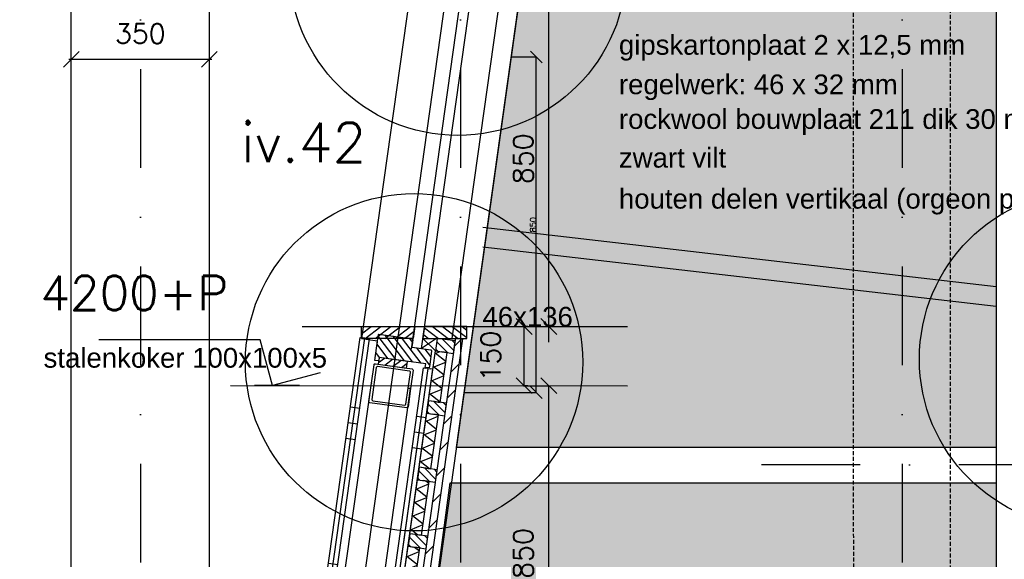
# Model space of a CAD drawing. Extents: x 0 to 316966, y 0 to 192112.
# Tile 27 of 54: x 166059 to 168553, y 96206 to 97573. Entities that reach past the tile are written whole.
import ezdxf

# ---------------------------------------------------------------- set-up
doc = ezdxf.new("R2010")
doc.units = 0
doc.header["$LTSCALE"] = 20
doc.header["$MEASUREMENT"] = 0
doc.header["$PDSIZE"] = -1
for name, pattern in [('DASHDOT', [25, 12.5, -6.25, 0, -6.25]), ('DD1', [2.66667, 1.66667, -0.5, 0, -0.5]), ('HIDDENX2', [0.75, 0.5, -0.25])]:
    doc.linetypes.add(name, pattern=pattern)
doc.layers.get('0').update_dxf_attribs({"linetype": 'CONTINUOUS'})
doc.layers.get('DEFPOINTS').update_dxf_attribs({"linetype": 'CONTINUOUS'})
for name, color, linetype in [('_DETAILNUMMERS', 4, 'CONTINUOUS'), ('_DETAILNUMMERSTEKST', 4, 'CONTINUOUS'), ('A--01A1_ACEER', 1, 'CONTINUOUS'), ('A--A21--_F-23-', 9, 'CONTINUOUS'), ('A--A25--_F--3-', 9, 'CONTINUOUS'), ('A--A31--_F--3-', 9, 'CONTINUOUS'), ('A--A42--_F-23-', 9, 'CONTINUOUS'), ('A--A42--_F123-', 9, 'CONTINUOUS'), ('A--L$1A-_RASTER_NR_04', 45, 'CONTINUOUS'), ('A--L21--', 3, 'CONTINUOUS'), ('A--L21--_F--3-', 7, 'CONTINUOUS'), ('A--L25--_F-23-', 7, 'CONTINUOUS'), ('A--L28--', 7, 'CONTINUOUS'), ('A--L28--_F--3-', 1, 'CONTINUOUS'), ('A--L28D1_KONSTRUKTIES', 1, 'CONTINUOUS'), ('A--L28DC1_CONSTR', 1, 'HIDDENX2'), ('A--L31--_F--3-', 7, 'CONTINUOUS'), ('A--L31D1_BUITENKOZIJN', 1, 'CONTINUOUS'), ('A--L42--', 7, 'CONTINUOUS'), ('A--L42--_F--3-', 7, 'CONTINUOUS'), ('A--L42--_F-23-', 7, 'CONTINUOUS'), ('A--M$1A-_F123-', 1, 'CONTINUOUS'), ('A--M01A1_MAATVOERING', 1, 'CONTINUOUS'), ('A--M01B1_HOOGTE_MAATV', 1, 'CONTINUOUS'), ('A--M1$A-_F123-', 1, 'CONTINUOUS'), ('A--T$1A-_F123-_0_25MM', 2, 'CONTINUOUS'), ('A--T$1A-_F123_20', 1, 'CONTINUOUS'), ('A--T01B2_HOOGTE_MAATV', 2, 'CONTINUOUS'), ('A--T01B3_HOOGTE_MAATV', 3, 'CONTINUOUS'), ('STRAMIEN', 8, 'DD1'), ('X--LR---_CP', 7, 'CONTINUOUS')]:
    doc.layers.add(name, color=color, linetype=linetype)
doc.styles.add('ALFA-0_25', font='ROMANS')
doc.styles.add('EB2', font='ARIAL.TTF')
doc.styles.add('HIEMSTRA', font='romans.shx')
doc.styles.add('HOOGTEXT', font='ROMANS.shx', dxfattribs={"height": 2.5})
doc.styles.add('MAATLIJN', font='ROMANS')
doc.dimstyles.new('ALFA25', dxfattribs={"dimscale": 0.3, "dimtxt": 50, "dimasz": 100, "dimexe": 0, "dimexo": 0, "dimgap": 2, "dimtad": 1, "dimdec": 0, "dimzin": 0, "dimdsep": 46, "dimtxsty": 'MAATLIJN', "dimblk1": 'OBLIQUE', "dimblk2": 'OBLIQUE', "dimsah": 1, "dimcen": 0, "dimclrd": 1, "dimclre": 1, "dimclrt": 2, "dimadec": 0, "dimazin": 0, "dimtfac": 0.75, "dimtdec": 4, "dimtix": 1, "dimtmove": 2, "dimatfit": 3, "dimldrblk": 'OBLIQUE', "dimfxl": 0, "dimtvp": 1.5, "dimtolj": 1, "dimtzin": 0, "dimarcsym": 0})
doc.dimstyles.get("Standard").update_dxf_attribs({"dimscale": 40, "dimtxt": 2.5, "dimasz": 2, "dimexe": 0.3, "dimexo": 0.3, "dimgap": 2, "dimtad": 1, "dimdec": 0, "dimzin": 0, "dimdsep": 46, "dimtxsty": 'HIEMSTRA', "dimblk1": 'OBLIQUE', "dimblk2": 'OBLIQUE', "dimsah": 1, "dimcen": 0.09, "dimdle": 0.3, "dimclrd": 1, "dimclre": 1, "dimclrt": 3, "dimadec": 0, "dimazin": 0, "dimtfac": 1, "dimtdec": 4, "dimtix": 1, "dimtmove": 2, "dimatfit": 3, "dimldrblk": 'OBLIQUE', "dimfxl": 0, "dimtvp": 625, "dimtolj": 1, "dimtzin": 0, "dimarcsym": 0})
doc.dimstyles.new('STANDARD$0', dxfattribs={"dimscale": 50, "dimtxt": 2.5, "dimasz": 2, "dimexe": 2, "dimexo": 0, "dimgap": 2, "dimtad": 1, "dimdec": 0, "dimzin": 0, "dimdsep": 46, "dimtxsty": 'ALFA-0_25', "dimblk1": 'OBLIQUE', "dimblk2": 'OBLIQUE', "dimsah": 1, "dimcen": -3, "dimdle": 2, "dimclrd": 1, "dimclre": 1, "dimclrt": 2, "dimadec": 0, "dimazin": 0, "dimtfac": 0.6666666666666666, "dimtofl": 0, "dimtmove": 2, "dimatfit": 3, "dimldrblk": 'OBLIQUE', "dimfxl": 0, "dimtvp": 0.8333333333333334, "dimtolj": 1, "dimtzin": 0, "dimarcsym": 0})
pattern_1 = [(142.0001918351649, (14.85402802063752, -2.08754678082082), (-18.46976510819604, -23.64038444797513), []), (202.0001918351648, (14.85402802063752, -2.08754678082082), (11.238290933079, -27.81547800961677), [])]
pattern_2 = [(352.000000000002, (0, 0), (55.66924038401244, 396.1072274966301), []), (352.000000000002, (5.566924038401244, 39.610722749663), (55.66924038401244, 396.1072274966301), []), (352.000000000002, (11.13384807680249, 79.22144549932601), (55.66924038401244, 396.1072274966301), [])]

# ---------------------------------------------------------------- blocks, each defined once
blk = doc.blocks.new('_OBLIQUE')
at = {"color": 0, "linetype": 'ByBlock'}
blk.add_line((-0.5, -0.5), (0.5, 0.5), dxfattribs=at)
blk = doc.blocks.new('*D64')
at = {"color": 1, "linetype": 'ByBlock'}
for p, q in [((167303.4177909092, 71585.77002370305), (167367.4838668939, 71585.77002370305)), ((167367.4838668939, 70735.77002370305), (167367.4838668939, 71585.77002370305)), ((167183.9580814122, 70735.77002370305), (167367.4838668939, 70735.77002370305))]:
    blk.add_line(p, q, dxfattribs=at)
at = {"layer": 'DEFPOINTS', "color": 0, "linetype": 'ByBlock'}
for p in [(167303.4177909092, 71585.77002370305), (167367.4838668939, 71585.77002370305), (167183.9580814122, 70735.77002370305)]:
    blk.add_point(p, dxfattribs=at)
at = {"color": 1, "linetype": 'ByBlock', "xscale": 30, "yscale": 30, "zscale": 30}
for p, rotation in [((167367.4838668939, 71585.77002370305), 90), ((167367.4838668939, 70735.77002370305), 270)]:
    blk.add_blockref('_OBLIQUE', p, dxfattribs=dict(at, rotation=rotation))
at = {"color": 2, "linetype": 'ByBlock', "insert": (167359.3838668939, 71160.77002370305), "char_height": 15, "attachment_point": 5, "rotation": 90, "style": 'MAATLIJN'}
blk.add_mtext('\\A1;850', dxfattribs=at)
blk = doc.blocks.new('*D65')
at = {"layer": 'A--M1$A-_F123-', "color": 1, "lineweight": -2}
for p, q in [((166183.2649012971, 97473.13435770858), (166545.2649012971, 97473.13435770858)), ((166189.2649012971, 97318.86412753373), (166189.2649012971, 97479.13435770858)), ((166539.2649012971, 97318.86412753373), (166539.2649012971, 97479.13435770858))]:
    blk.add_line(p, q, dxfattribs=at)
at = {"layer": 'DEFPOINTS', "color": 0}
for p in [(166539.2649012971, 97473.13435770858), (166189.2649012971, 97312.86412753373), (166539.2649012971, 97312.86412753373)]:
    blk.add_point(p, dxfattribs=at)
at = {"layer": 'A--M1$A-_F123-', "color": 1, "lineweight": -2, "xscale": 40, "yscale": 40, "zscale": 40, "rotation": 180}
blk.add_blockref('_OBLIQUE', (166189.2649012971, 97473.13435770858), dxfattribs=at)
at = {"layer": 'A--M1$A-_F123-', "color": 1, "lineweight": -2, "xscale": 40, "yscale": 40, "zscale": 40}
blk.add_blockref('_OBLIQUE', (166539.2649012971, 97473.13435770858), dxfattribs=at)
at = {"layer": 'A--M1$A-_F123-', "color": 2, "insert": (166364.2649012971, 97538.13435770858), "char_height": 50, "attachment_point": 5, "style": 'HIEMSTRA'}
blk.add_mtext('\\A1;350', dxfattribs=at)
blk = doc.blocks.new('*D269')
at = {"layer": 'A--M1$A-_F123-', "color": 1, "lineweight": -2}
for p, q in [((167399.431600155, 96756.31545734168), (167399.431600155, 97686.31545734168)), ((167335.3655241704, 97646.31545734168), (167439.431600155, 97646.31545734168)), ((167215.9058146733, 96796.31545734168), (167439.431600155, 96796.31545734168))]:
    blk.add_line(p, q, dxfattribs=at)
at = {"layer": 'DEFPOINTS', "color": 0}
for p in [(167335.3655241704, 97646.31545734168), (167399.431600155, 97646.31545734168), (167215.9058146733, 96796.31545734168)]:
    blk.add_point(p, dxfattribs=at)
at = {"layer": 'A--M1$A-_F123-', "color": 1, "lineweight": -2, "xscale": 40, "yscale": 40, "zscale": 40}
for p, rotation in [((167399.431600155, 97646.31545734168), 90), ((167399.431600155, 96796.31545734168), 270)]:
    blk.add_blockref('_OBLIQUE', p, dxfattribs=dict(at, rotation=rotation))
at = {"layer": 'A--M1$A-_F123-', "color": 2, "insert": (167334.431600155, 97221.31545734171), "char_height": 50, "attachment_point": 5, "rotation": 90, "style": 'ALFA-0_25'}
blk.add_mtext('\\A1;850', dxfattribs=at)
blk = doc.blocks.new('*D270')
at = {"color": 1, "linetype": 'ByBlock'}
for p, q in [((209376.079692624, 96645.89793803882), (209439.9766173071, 96645.89793803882)), ((209439.9766173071, 95795.89793803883), (209439.9766173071, 96645.89793803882)), ((209376.079692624, 95795.89793803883), (209439.9766173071, 95795.89793803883))]:
    blk.add_line(p, q, dxfattribs=at)
at = {"layer": 'DEFPOINTS', "color": 0, "linetype": 'ByBlock'}
for p in [(209376.079692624, 96645.89793803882), (209439.9766173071, 96645.89793803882), (209376.079692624, 95795.89793803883)]:
    blk.add_point(p, dxfattribs=at)
at = {"color": 1, "linetype": 'ByBlock', "xscale": 40, "yscale": 40, "zscale": 40}
for p, rotation in [((209439.9766173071, 96645.89793803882), 90), ((209439.9766173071, 95795.89793803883), 270)]:
    blk.add_blockref('_OBLIQUE', p, dxfattribs=dict(at, rotation=rotation))
at = {"color": 2, "linetype": 'ByBlock', "insert": (209374.9766173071, 96220.89793803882), "char_height": 50, "attachment_point": 5, "rotation": 90, "style": 'ALFA-0_25'}
blk.add_mtext('\\A1;850', dxfattribs=at)
blk = doc.blocks.new('*D273')
at = {"layer": 'A--M$1A-_F123-', "color": 1, "lineweight": -2}
for p, q in [((167346.3677578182, 96796.14267149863), (167336.8533210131, 96796.14267149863)), ((167336.8533210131, 96646.31545734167), (167336.8533210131, 96796.14267149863)), ((167346.3677578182, 96646.31545734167), (167336.8533210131, 96646.31545734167))]:
    blk.add_line(p, q, dxfattribs=at)
at = {"layer": 'DEFPOINTS', "color": 0}
for p in [(167336.8533210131, 96796.14267149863), (167346.3677578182, 96796.14267149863), (167346.3677578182, 96646.31545734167)]:
    blk.add_point(p, dxfattribs=at)
at = {"layer": 'A--M$1A-_F123-', "color": 1, "lineweight": -2, "xscale": 40, "yscale": 40, "zscale": 40}
for p, rotation in [((167336.8533210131, 96796.14267149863), 90), ((167336.8533210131, 96646.31545734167), 270)]:
    blk.add_blockref('_OBLIQUE', p, dxfattribs=dict(at, rotation=rotation))
at = {"layer": 'A--M$1A-_F123-', "color": 2, "insert": (167251.853321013, 96721.22906442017), "char_height": 50, "attachment_point": 5, "rotation": 90, "style": 'ALFA-0_25'}
blk.add_mtext('\\A1;150', dxfattribs=at)
blk = doc.blocks.new('*D275')
at = {"layer": 'A--M$1A-_F123-', "color": 1}
blk.add_arc((166910.8666200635, 95796.31545734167), 293.9473057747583, 0, 82.0000039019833, dxfattribs=at)
at = {"layer": 'DEFPOINTS', "color": 0}
for p in [(167016.6577718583, 96549.05898768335), (167080.865841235, 96036.11804984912), (151814.591201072, 95796.31545734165), (185768.1238697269, 95796.31545734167), (166895.4658143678, 95686.73297664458)]:
    blk.add_point(p, dxfattribs=at)
at = {"layer": 'A--M$1A-_F123-', "color": 1, "xscale": 40, "yscale": 40, "zscale": 40}
for p, rotation in [((166951.7761583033, 96087.40209092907), 172.0000039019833), ((167204.8139258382, 95796.31545734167), 270)]:
    blk.add_blockref('_OBLIQUE', p, dxfattribs=dict(at, rotation=rotation))
at = {"layer": 'A--M$1A-_F123-', "color": 2, "insert": (167203.4548442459, 96044.75130440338), "char_height": 50, "attachment_point": 5, "rotation": 310.33449380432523, "style": 'HIEMSTRA'}
blk.add_mtext('\\A1;82.00°', dxfattribs=at)
blk = doc.blocks.new('HOOGTEP')
at = {"layer": 'A--M01A1_MAATVOERING'}
for p, q in [((0, 0), (0.6242222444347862, 2.329629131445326)), ((0.6242222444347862, 2.329629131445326), (8.79409522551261, 2.329629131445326)), ((-2.414814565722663, 0.647047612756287), (0, 0))]:
    blk.add_line(p, q, dxfattribs=at)
at = {"layer": 'A--M01B1_HOOGTE_MAATV'}
blk.add_line((-1.37860708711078, 0), (0.9114254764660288, 0), dxfattribs=at)
at = {"layer": 'A--T01B2_HOOGTE_MAATV', "style": 'HOOGTEXT', "flags": 4}
blk.add_attdef('TEKST', (1.839745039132, -0.6710995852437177), '', height=1.5, dxfattribs=at)
at = {"layer": 'A--T01B3_HOOGTE_MAATV', "style": 'HOOGTEXT', "flags": 4}
blk.add_attdef('HOOGTE', (1.672616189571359, 3.819477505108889), '', height=1.75, dxfattribs=at)
blk = doc.blocks.new('*U415')
at = {"layer": 'A--A42--_F-23-', "linetype": 'Continuous'}
h = blk.add_hatch(dxfattribs=at)
h.set_pattern_fill('ALFALINE', color=256, scale=40, style=0)
h.set_pattern_definition([(45, (-166925.990056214, -95013.89793803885), (-28.2842712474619, 28.2842712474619), [])])
h.paths.add_polyline_path([(0, 0), (-8.912405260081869, 1.252610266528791), (237.3256329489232, 1753.252610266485), (246.238038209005, 1751.999999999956), (255.1504434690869, 1750.747389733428), (8.912405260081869, -1.252610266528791)])
at = {"layer": 'A--L42--_F-23-', "color": 2, "linetype": 'Continuous'}
for points in [[(0, 0), (-8.912405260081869, 1.252610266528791), (237.3256329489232, 1753.252610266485), (246.238038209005, 1751.999999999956)], [(0, 0), (8.912405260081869, -1.252610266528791), (255.1504434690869, 1750.747389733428), (246.238038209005, 1751.999999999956)]]:
    blk.add_lwpolyline(points, dxfattribs=at)
blk = doc.blocks.new('*U414')
at = {"layer": 'A--A42--_F123-', "linetype": 'Continuous'}
h = blk.add_hatch(dxfattribs=at)
h.set_pattern_fill('ALFAPLST', color=256, scale=400, angle=-7.999999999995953, style=0)
h.set_pattern_definition([(352.0000000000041, (0, 0), (55.6692403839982, 396.107227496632), []), (352.0000000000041, (5.56692403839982, 39.6107227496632), (55.6692403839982, 396.107227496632), []), (352.0000000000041, (11.13384807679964, 79.2214454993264), (55.6692403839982, 396.107227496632), [])])
h.paths.add_polyline_path([(0, 0), (-5.941608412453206, 0.8350386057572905), (229.4453246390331, 1675.700095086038), (235.3869330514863, 1674.865056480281), (241.3285414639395, 1674.030017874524), (5.941608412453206, -0.8350386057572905)])
at = {"layer": 'A--L42--_F--3-', "color": 3, "linetype": 'Continuous'}
for points in [[(0, 0), (-5.941608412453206, 0.8350386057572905), (229.4453246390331, 1675.700095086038), (235.3869330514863, 1674.865056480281)], [(0, 0), (5.941608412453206, -0.8350386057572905), (241.3285414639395, 1674.030017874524), (235.3869330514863, 1674.865056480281)]]:
    blk.add_lwpolyline(points, dxfattribs=at)
blk = doc.blocks.new('*U413')
at = {"layer": 'A--A42--_F123-', "linetype": 'Continuous'}
h = blk.add_hatch(dxfattribs=at)
h.set_pattern_fill('ALFAPLST', color=256, scale=400, angle=-7.999999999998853, style=0)
h.set_pattern_definition([(352.0000000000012, (0, 0), (55.66924038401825, 396.1072274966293), []), (352.0000000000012, (5.566924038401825, 39.61072274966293), (55.66924038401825, 396.1072274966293), []), (352.0000000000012, (11.13384807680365, 79.22144549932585), (55.66924038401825, 396.1072274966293), [])])
h.paths.add_polyline_path([(0, 0), (-5.941608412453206, 0.8350386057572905), (229.6794869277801, 1677.3662463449), (235.6210953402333, 1676.531207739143), (241.5627037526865, 1675.696169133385), (5.941608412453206, -0.8350386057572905)])
at = {"layer": 'A--L42--_F--3-', "color": 3, "linetype": 'Continuous'}
for points in [[(0, 0), (-5.941608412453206, 0.8350386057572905), (229.6794869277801, 1677.3662463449), (235.6210953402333, 1676.531207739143)], [(0, 0), (5.941608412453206, -0.8350386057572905), (241.5627037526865, 1675.696169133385), (235.6210953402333, 1676.531207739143)]]:
    blk.add_lwpolyline(points, dxfattribs=at)
blk = doc.blocks.new('*U408')
at = {"layer": 'A--A21--_F-23-', "linetype": 'Continuous'}
h = blk.add_hatch(dxfattribs=at)
h.set_pattern_fill('ALFAISO', color=256, scale=30, angle=82.00019183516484, style=0)
h.set_pattern_definition(pattern_1)
h.paths.add_polyline_path([(0, 0), (-14.85402802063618, 2.087546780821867), (4.351395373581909, 138.7445548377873), (19.20542339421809, 136.6570080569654), (34.05945141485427, 134.5694612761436), (14.85402802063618, -2.087546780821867)])
at = {"layer": 'A--L21--_F--3-', "color": 3, "linetype": 'Continuous'}
for points in [[(0, 0), (-14.85402802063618, 2.087546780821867), (4.351395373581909, 138.7445548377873), (19.20542339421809, 136.6570080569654)], [(0, 0), (14.85402802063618, -2.087546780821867), (34.05945141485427, 134.5694612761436), (19.20542339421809, 136.6570080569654)]]:
    blk.add_lwpolyline(points, dxfattribs=at)
blk = doc.blocks.new('*U407')
at = {"layer": 'A--A21--_F-23-', "linetype": 'Continuous'}
h = blk.add_hatch(dxfattribs=at)
h.set_pattern_fill('ALFAISO', color=256, scale=30, angle=82.00019183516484, style=0)
h.set_pattern_definition(pattern_1)
h.paths.add_polyline_path([(0, 0), (-14.85402802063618, 2.087546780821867), (4.351395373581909, 138.7445548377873), (19.20542339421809, 136.6570080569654), (34.05945141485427, 134.5694612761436), (14.85402802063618, -2.087546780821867)])
at = {"layer": 'A--L21--_F--3-', "color": 3, "linetype": 'Continuous'}
for points in [[(0, 0), (-14.85402802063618, 2.087546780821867), (4.351395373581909, 138.7445548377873), (19.20542339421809, 136.6570080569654)], [(0, 0), (14.85402802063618, -2.087546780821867), (34.05945141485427, 134.5694612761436), (19.20542339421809, 136.6570080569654)]]:
    blk.add_lwpolyline(points, dxfattribs=at)
blk = doc.blocks.new('*U406')
at = {"layer": 'A--A21--_F-23-', "linetype": 'Continuous'}
h = blk.add_hatch(dxfattribs=at)
h.set_pattern_fill('ALFAISO', color=256, scale=30, angle=82.00019183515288, style=0)
h.set_pattern_definition([(142.0001918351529, (14.85402802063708, -2.087546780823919), (-18.46976510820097, -23.64038444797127), []), (202.0001918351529, (14.85402802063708, -2.087546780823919), (11.2382909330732, -27.81547800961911), [])])
h.paths.add_polyline_path([(0, 0), (-14.85402802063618, 2.087546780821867), (4.351395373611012, 138.7445548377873), (19.20542339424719, 136.6570080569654), (34.05945141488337, 134.5694612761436), (14.85402802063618, -2.087546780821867)])
at = {"layer": 'A--L21--_F--3-', "color": 3, "linetype": 'Continuous'}
for points in [[(0, 0), (-14.85402802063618, 2.087546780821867), (4.351395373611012, 138.7445548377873), (19.20542339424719, 136.6570080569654)], [(0, 0), (14.85402802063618, -2.087546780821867), (34.05945141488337, 134.5694612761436), (19.20542339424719, 136.6570080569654)]]:
    blk.add_lwpolyline(points, dxfattribs=at)
blk = doc.blocks.new('*U405')
at = {"layer": 'A--A21--_F-23-', "linetype": 'Continuous'}
h = blk.add_hatch(dxfattribs=at)
h.set_pattern_fill('ALFAISO', color=256, scale=30, angle=82.00019183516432, style=0)
h.set_pattern_definition([(142.0001918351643, (14.8540280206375, -2.087546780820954), (-18.46976510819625, -23.64038444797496), []), (202.0001918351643, (14.8540280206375, -2.087546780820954), (11.23829093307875, -27.81547800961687), [])])
h.paths.add_polyline_path([(0, 0), (-14.85402802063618, 2.087546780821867), (2.877653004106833, 128.25807824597), (17.73168102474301, 126.1705314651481), (32.58570904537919, 124.0829846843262), (14.85402802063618, -2.087546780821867)])
at = {"layer": 'A--L21--_F--3-', "color": 3, "linetype": 'Continuous'}
for points in [[(0, 0), (-14.85402802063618, 2.087546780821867), (2.877653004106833, 128.25807824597), (17.73168102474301, 126.1705314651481)], [(0, 0), (14.85402802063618, -2.087546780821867), (32.58570904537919, 124.0829846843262), (17.73168102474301, 126.1705314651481)]]:
    blk.add_lwpolyline(points, dxfattribs=at)
blk = doc.blocks.new('Q020578-')
at = {"layer": 'A--L28--_F--3-', "color": 4, "linetype": 'Continuous'}
blk.add_lwpolyline([(-50.0147963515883, 0.0585206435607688), (-50.0147963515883, 47.05852064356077, -0.4142135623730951), (-47.0147963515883, 50.05852064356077), (46.9852036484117, 50.05852064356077, -0.4142135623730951), (49.9852036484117, 47.05852064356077), (49.9852036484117, -46.94147935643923, -0.4142135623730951), (46.9852036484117, -49.94147935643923), (-47.0147963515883, -49.94147935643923, -0.4142135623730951), (-50.0147963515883, -46.94147935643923), (-50.0147963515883, 0.0585206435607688), (-43.7147963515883, 0.0585206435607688), (-43.7147963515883, -40.64147935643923, 0.4142135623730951), (-40.7147963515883, -43.64147935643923), (40.6852036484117, -43.64147935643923, 0.4142135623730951), (43.6852036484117, -40.64147935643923), (43.6852036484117, 40.75852064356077, 0.4142135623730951), (40.6852036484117, 43.75852064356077), (-40.7147963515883, 43.75852064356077, 0.4142135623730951), (-43.7147963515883, 40.75852064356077), (-43.7147963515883, 0.0585206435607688)], format="xyb", close=True, dxfattribs=at)
at = {"layer": 'X--LR---_CP', "color": 4, "linetype": 'Continuous'}
for p in [(-50.0147963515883, 0.0585206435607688), (0, 0), (49.9852036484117, 0.0585206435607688)]:
    blk.add_point(p, dxfattribs=at)
blk = doc.blocks.new('*U404')
at = {"layer": 'A--A42--_F123-', "linetype": 'Continuous'}
h = blk.add_hatch(dxfattribs=at)
h.set_pattern_fill('ALFAPLST', color=256, scale=400, angle=-7.999999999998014, style=0)
h.set_pattern_definition(pattern_2)
h.paths.add_polyline_path([(0, 0), (-5.941608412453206, 0.8350386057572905), (135.9459561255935, 1010.417519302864), (141.8875645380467, 1009.582480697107), (147.8291729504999, 1008.74744209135), (5.941608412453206, -0.8350386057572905)])
at = {"layer": 'A--L42--_F--3-', "color": 3, "linetype": 'Continuous'}
for points in [[(0, 0), (-5.941608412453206, 0.8350386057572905), (135.9459561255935, 1010.417519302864), (141.8875645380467, 1009.582480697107)], [(0, 0), (5.941608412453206, -0.8350386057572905), (147.8291729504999, 1008.74744209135), (141.8875645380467, 1009.582480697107)]]:
    blk.add_lwpolyline(points, dxfattribs=at)
blk = doc.blocks.new('*U393')
at = {"layer": 'A--A42--_F123-', "linetype": 'Continuous'}
h = blk.add_hatch(dxfattribs=at)
h.set_pattern_fill('ALFAPLST', color=256, scale=400, angle=-7.999999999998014, style=0)
h.set_pattern_definition(pattern_2)
h.paths.add_polyline_path([(0, 0), (-5.941608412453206, 0.8350386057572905), (135.9459561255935, 1010.417519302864), (141.8875645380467, 1009.582480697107), (147.8291729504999, 1008.74744209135), (5.941608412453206, -0.8350386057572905)])
at = {"layer": 'A--L42--_F--3-', "color": 3, "linetype": 'Continuous'}
for points in [[(0, 0), (-5.941608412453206, 0.8350386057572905), (135.9459561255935, 1010.417519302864), (141.8875645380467, 1009.582480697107)], [(0, 0), (5.941608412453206, -0.8350386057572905), (147.8291729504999, 1008.74744209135), (141.8875645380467, 1009.582480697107)]]:
    blk.add_lwpolyline(points, dxfattribs=at)

msp = doc.modelspace()

# ---------------------------------------------------------------- hatches: boundary and pattern name
at = {"layer": 'A--A25--_F--3-'}
h = msp.add_hatch(dxfattribs=at)
h.set_pattern_fill('ALFALINE', color=256, scale=15, angle=-8.000000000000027, style=0, pattern_type=2)
h.set_pattern_definition([(36.99999999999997, (40124.48972646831, 869.9999999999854), (-9.027225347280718, 11.9795326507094), [])])
h.paths.add_polyline_path([(167055.187427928, 96765.89793803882), (166924.8137030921, 96765.89793803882), (166924.8137030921, 96795.89793803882), (167059.3935463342, 96795.89793803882)])
h = msp.add_hatch(dxfattribs=at)
h.set_pattern_fill('ALFALINE', color=256, scale=15, angle=-8.000000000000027, style=0, pattern_type=2)
h.set_pattern_definition([(143, (293953.9520608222, 869.9999999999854), (9.027225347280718, 11.9795326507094), [])])
h.paths.add_polyline_path([(167080.4319464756, 96765.89793803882), (167191.6280841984, 96765.89793803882), (167191.6280841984, 96795.89793803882), (167084.6380648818, 96795.89793803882)])
h = msp.add_hatch(dxfattribs=at)
h.set_pattern_fill('ALFALINE', color=256, scale=15, angle=-90.00000000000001, style=0)
h.set_pattern_definition([(315, (167535.8915498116, 96039.72571220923), (10.60660171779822, 10.60660171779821), [])])
h.paths.add_polyline_path([(167112.2300476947, 96734.25727000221), (167157.7823788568, 96727.85530735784), (167162.2359180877, 96759.54388555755), (167116.6835869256, 96765.94584820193)])
h = msp.add_hatch(dxfattribs=at)
h.set_pattern_fill('ALFALINE', color=256, scale=15, angle=-90.00000000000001, style=0)
h.set_pattern_definition([(315, (167513.7063506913, 95881.86649817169), (10.60660171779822, 10.60660171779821), [])])
h.paths.add_polyline_path([(167090.0448485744, 96576.39805596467), (167135.5971797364, 96569.9960933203), (167140.0507189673, 96601.68467152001), (167094.4983878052, 96608.08663416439)])
h = msp.add_hatch(dxfattribs=at)
h.set_pattern_fill('ALFALINE', color=256, scale=15, angle=-90.00000000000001, style=0)
h.set_pattern_definition([(315, (167490.0518684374, 95713.52023152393), (10.60660171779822, 10.60660171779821), [])])
h.paths.add_polyline_path([(167066.3903663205, 96408.05178931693), (167111.9426974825, 96401.64982667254), (167116.3962367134, 96433.33840487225), (167070.8439055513, 96439.74036751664)])
h = msp.add_hatch(dxfattribs=at)
h.set_pattern_fill('ALFALINE', color=256, scale=15, angle=-90.00000000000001, style=0)
h.set_pattern_definition([(315, (167466.3874963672, 95545.17535482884), (10.60660171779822, 10.60660171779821), [])])
h.paths.add_polyline_path([(167042.7259942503, 96239.70691262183), (167088.2783254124, 96233.30494997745), (167092.7318646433, 96264.99352817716), (167047.1795334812, 96271.39549082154)])
at = {"layer": 'A--A31--_F--3-'}
h = msp.add_hatch(dxfattribs=at)
h.set_pattern_fill('ALFALINE', color=256, scale=15, angle=-7.981070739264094, style=0, pattern_type=2)
h.set_pattern_definition([(307.0189292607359, (166894.1793369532, 96719.42815039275), (-11.97654960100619, -9.03118262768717), [])])
h.paths.add_polyline_path([(167100.4908389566, 96736.95237765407), (167102.2959512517, 96734.55855861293), (167097.4530051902, 96700.01640648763), (167096.2033918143, 96691.10358053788), (167086.3002518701, 96692.4920398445), (167087.5498652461, 96701.40486579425), (166969.7024999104, 96717.92753154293), (166968.4528865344, 96709.01470559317), (166958.5497465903, 96710.40316489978), (166965.4920431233, 96759.91886462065), (166967.7135780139, 96775.76388853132), (166968.842737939, 96776.61535659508), (167054.0097414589, 96764.67460655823), (167054.8612095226, 96763.54544663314), (167053.7504420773, 96755.62293467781), (167052.1814830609, 96744.4323865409), (167052.7775107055, 96743.64197459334)])
h = msp.add_hatch(dxfattribs=at)
h.set_pattern_fill('ALFALINE', color=256, scale=15, angle=-7.981070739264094, style=0, pattern_type=2)
h.set_pattern_definition([(37.01892926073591, (72.01026400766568, 160.8346611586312), (-9.031182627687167, 11.97654960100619), [])])
h.paths.add_polyline_path([(166969.7024999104, 96717.92753154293), (166967.3060101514, 96700.87562087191), (167038.73673416, 96690.83668729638), (167041.1260906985, 96707.91366221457)])
at = {"layer": 'A--L$1A-_RASTER_NR_04'}
h = msp.add_hatch(color=256, dxfattribs=at)
h.paths.add_polyline_path([(167406.1866903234, 98205.89793787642), (168532.4502139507, 98205.89793787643), (168532.4502139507, 96489.7840027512), (167165.2694484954, 96489.78443686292)])
h.paths.add_polyline_path([(168532.4502139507, 96399.7840027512), (168532.4502139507, 95795.89793803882), (167067.857930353, 95795.89793803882), (167149.4986977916, 96399.7840027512)])

# ---------------------------------------------------------------- linework, layer by layer
at = {"layer": '_DETAILNUMMERS'}
for centre in [(167169.0241540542, 97707.53982391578), (167057.7994504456, 96705.59680836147), (168765.5662379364, 96713.71824108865)]:
    msp.add_circle(centre, 427.2623505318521, dxfattribs=at)
at = {"layer": '_DETAILNUMMERSTEKST'}
msp.add_line((167331.2837080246, 99005.89734013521), (166778.3135762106, 95071.3104068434), dxfattribs=at)
at = {"layer": 'A--01A1_ACEER'}
for p, q in [((167052.3992947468, 97675.89793803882), (166924.8137030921, 96765.89793803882)), ((167051.3297451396, 96738.38314352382), (167184.2926890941, 97686.7369304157)), ((167076.8386001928, 96740.26851488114), (167210.446633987, 97693.22338365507)), ((167281.2136758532, 97675.89793803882), (167153.6280841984, 96765.89793803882)), ((168532.4502139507, 96896.75069788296), (167232.0715796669, 97046.75413349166)), ((168532.4502139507, 96846.75069788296), (167232.0715796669, 96996.75413349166)), ((166774.2396069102, 96796.31889295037), (167598.8109636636, 96796.31545734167)), ((166924.8137030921, 96765.89793803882), (166965.52642666, 96760.18985350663)), ((166964.2269579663, 96750.92143615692), (166966.3463530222, 96766.03795108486)), ((166973.1802276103, 96765.07981489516), (166966.3463530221, 96766.03795108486)), ((167114.7910061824, 96765.89793803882), (167076.8386001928, 96740.26851488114)), ((167080.4319464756, 96765.89793803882), (167112.2300758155, 96734.25721533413)), ((166593.0113381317, 96646.31889295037), (167598.8109636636, 96646.31545734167))]:
    msp.add_line(p, q, dxfattribs=at)
for points in [[(167406.1866903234, 98205.89793787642), (168532.4502139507, 98205.89793787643), (168532.4502139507, 96489.7840027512), (167165.2694484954, 96489.78443686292), (167406.1866903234, 98205.89793787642)], [(168532.4502139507, 96399.7840027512), (168532.4502139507, 95795.89793803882), (167067.857930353, 95795.89793803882), (167149.4986977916, 96399.7840027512)]]:
    msp.add_lwpolyline(points, close=True, dxfattribs=at)
at = {"layer": 'A--L25--_F-23-', "color": 2, "linetype": 'Continuous'}
for points in [[(167055.187427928, 96765.89793803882), (166924.8137030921, 96765.89793803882), (166924.8137030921, 96795.89793803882), (167059.3935463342, 96795.89793803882)], [(167080.4319464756, 96765.89793803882), (167191.6280841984, 96765.89793803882), (167191.6280841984, 96795.89793803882), (167084.6380648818, 96795.89793803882)], [(166969.7024999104, 96717.92753154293), (166967.3060101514, 96700.87562087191), (167038.73673416, 96690.83668729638), (167041.1260906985, 96707.91366221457)]]:
    msp.add_lwpolyline(points, close=True, dxfattribs=at)
at = {"layer": 'A--L28D1_KONSTRUKTIES'}
for p, q in [((166189.2649012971, 95795.89793803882), (166189.2649012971, 98855.89793803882)), ((166539.2649012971, 95795.89793803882), (166539.2649012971, 98855.89793803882))]:
    msp.add_line(p, q, dxfattribs=at)
at = {"layer": 'A--L28DC1_CONSTR'}
for points in [[(168172.0149013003, 92540.64216131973), (168171.4818940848, 99099.2087042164)], [(168416.5149012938, 92445.8979380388), (168417.0479085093, 99004.46448093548)]]:
    msp.add_lwpolyline(points, dxfattribs=at)
at = {"layer": 'A--L31--_F--3-', "color": 2, "linetype": 'Continuous'}
msp.add_lwpolyline([(167100.4908389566, 96736.95237765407), (167102.2959512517, 96734.55855861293), (167097.4530051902, 96700.01640648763), (167096.2033918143, 96691.10358053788), (167086.3002518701, 96692.4920398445), (167086.3002518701, 96692.4920398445), (167087.5498652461, 96701.40486579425), (166969.7024999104, 96717.92753154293), (166968.4528865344, 96709.01470559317), (166958.5497465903, 96710.40316489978), (166965.4920431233, 96759.91886462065), (166967.7135780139, 96775.76388853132), (166968.842737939, 96776.61535659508), (167054.0097414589, 96764.67460655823), (167054.8612095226, 96763.54544663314), (167053.7504420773, 96755.62293467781), (167052.1814830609, 96744.4323865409), (167052.7775107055, 96743.64197459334)], close=True, dxfattribs=at)
at = {"layer": 'A--L31D1_BUITENKOZIJN'}
for p, q in [((167406.1939571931, 98205.9497015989), (167067.857930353, 95795.8979380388)), ((168532.4502139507, 98205.89793787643), (168532.4502139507, 95795.89793803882))]:
    msp.add_line(p, q, dxfattribs=at)
at = {"layer": 'A--T$1A-_F123-_0_25MM', "color": 1}
for p, q in [((166730.1515830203, 95087.79658270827), (166950.1413158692, 96652.79658270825)), ((166834.8269823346, 95114.07109623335), (167049.1681227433, 96638.87927261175))]:
    msp.add_line(p, q, dxfattribs=at)
at = {"layer": 'A--T$1A-_F123-_0_25MM'}
for points in [[(167112.2300476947, 96734.25727000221), (167157.7823788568, 96727.85530735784), (167162.2359180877, 96759.54388555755), (167116.6835869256, 96765.94584820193)], [(167090.0448485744, 96576.39805596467), (167135.5971797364, 96569.9960933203), (167140.0507189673, 96601.68467152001), (167094.4983878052, 96608.08663416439)], [(167066.3903663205, 96408.05178931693), (167111.9426974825, 96401.64982667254), (167116.3962367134, 96433.33840487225), (167070.8439055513, 96439.74036751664)], [(167042.7259942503, 96239.70691262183), (167088.2783254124, 96233.30494997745), (167092.7318646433, 96264.99352817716), (167047.1795334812, 96271.39549082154)]]:
    msp.add_lwpolyline(points, close=True, dxfattribs=at)
at = {"layer": 'STRAMIEN', "linetype": 'DASHDOT'}
for p, q in [((166364.2649012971, 109950.7161111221), (166364.2649012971, 90560.26999308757)), ((167175.5325225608, 109950.7161111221), (167175.5325225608, 90540.00219489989)), ((168294.2649012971, 109950.7161111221), (168294.2649012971, 90560.26999308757)), ((189192.1946744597, 96445.89793803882), (167907.6055333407, 96445.89793803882))]:
    msp.add_line(p, q, dxfattribs=at)

# ---------------------------------------------------------------- block references
at = {"color": 3}
ref = msp.add_blockref('HOOGTEP', (166698.7779032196, 96646.31849177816), dxfattribs=dict(at, xscale=-50, yscale=50))
ref.add_attrib('HOOGTE', '4200+P', (166110.9804270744, 96837.2923670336), dxfattribs={"layer": 'A--T01B3_HOOGTE_MAATV', "height": 87.5, "style": 'HOOGTEXT', "flags": 4})
at = {"layer": 'A--L21--'}
for name, p in [('*U405', (167109.3524228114, 96605.99913708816)), ('*U406', (167085.6929956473, 96437.6535654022)), ('*U407', (167062.0335684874, 96269.30799374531)), ('*U408', (167038.3741413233, 96100.96242205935))]:
    msp.add_blockref(name, p, dxfattribs=at)
at = {"layer": 'A--L28--', "rotation": 171.9999999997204}
msp.add_blockref('Q020578-', (166999.6482114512, 96645.89793803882), dxfattribs=at)
at = {"layer": 'A--L42--'}
for name, p in [('*U393', (166785.1796151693, 95757.98565040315)), ('*U404', (166797.0636563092, 95756.31545734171)), ('*U415', (166925.990056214, 95013.89793803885)), ('*U413', (166852.2733499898, 95013.89793803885)), ('*U414', (166864.3912808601, 95013.89793803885))]:
    msp.add_blockref(name, p, dxfattribs=at)

# ---------------------------------------------------------------- texts
at = {"layer": '_DETAILNUMMERSTEKST', "style": 'HIEMSTRA'}
msp.add_text('iv.42', height=100, dxfattribs=at).set_placement((166619.7591514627, 97212.51041389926))
at = {"layer": 'A--T$1A-_F123_20', "style": 'EB2'}
for s, p in [('gipskartonplaat 2 x 12,5 mm', (167576.8906839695, 97484.59527459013)), ('regelwerk: 46 x 32 mm', (167576.8906839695, 97384.59527459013)), ('rockwool bouwplaat 211 dik 30 mm', (167576.8906839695, 97296.7354482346)), ('zwart vilt', (167576.8906839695, 97198.73315500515)), ('houten delen vertikaal (orgeon pine) 18 x 150 mm h.o.h. 170 mm', (167576.8906839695, 97094.80351013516)), ('46x136', (167231.0667439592, 96795.92803605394)), ('stalenkoker 100x100x5', (166119.0833423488, 96691.90850087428))]:
    msp.add_text(s, height=50, dxfattribs=at).set_placement(p)

# ---------------------------------------------------------------- dimensions: what is measured, and where the dimension line sits
at = {"layer": 'A--M$1A-_F123-'}
dim = msp.add_linear_dim(base=(167336.8533210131, 96796.14267149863), p1=(167346.3677578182, 96646.31545734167), p2=(167346.3677578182, 96796.14267149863), angle=90, dimstyle='STANDARD$0', override={"dimscale": 20, "dimexe": 0, "dimexo": 0, "dimcen": 0, "dimdle": 0, "dimclrt": 2, "dimtfac": 0.75, "dimtvp": 1.5}, dxfattribs=at)
dim.commit()
dim.dimension.update_dxf_attribs({"geometry": '*D273', "text_midpoint": (167251.853321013, 96721.22906442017)})
dim = msp.add_linear_dim(base=(167399.431600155, 96646.31545734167), p1=(167335.534675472, 95796.31545734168), p2=(167335.534675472, 96646.31545734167), angle=90, dimstyle='STANDARD$0', override={"dimscale": 20, "dimexe": 0, "dimexo": 0, "dimcen": 0, "dimdle": 0, "dimclrt": 2, "dimtfac": 0.75, "dimtvp": 1.5}, dxfattribs=at)
dim.commit()
dim.dimension.update_dxf_attribs({"geometry": '*D270', "text_midpoint": (167334.431600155, 96221.31545734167), "insert": (-42040.54501715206, 0.4175193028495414)})
dim = msp.add_angular_dim_2l(base=(167080.865841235, 96036.11804984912), line1=((185768.1238697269, 95796.31545734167), (151814.5912010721, 95796.31545734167)), line2=((166895.4658143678, 95686.73297664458), (167016.6577718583, 96549.05898768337)), dimstyle='Standard', override={"dimscale": 20, "dimexe": 0, "dimexo": 0, "dimdec": 2, "dimcen": 0, "dimdle": 0, "dimclrt": 2, "dimadec": 2, "dimtfac": 0.75, "dimtvp": 1.5}, dxfattribs=at)
dim.commit()
dim.dimension.update_dxf_attribs({"geometry": '*D275', "text_midpoint": (167203.4548442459, 96044.75130440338), "dimtype": 162})
at = {"layer": 'A--M1$A-_F123-'}
dim = msp.add_linear_dim(base=(167399.431600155, 97646.31545734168), p1=(167215.9058146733, 96796.31545734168), p2=(167335.3655241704, 97646.31545734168), angle=90, dimstyle='STANDARD$0', override={"dimscale": 20, "dimblk1": 'OBLIQUE', "dimblk2": 'OBLIQUE'}, dxfattribs=at)
dim.commit()
dim.dimension.update_dxf_attribs({"geometry": '*D269', "text_midpoint": (167334.431600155, 97221.31545734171)})
dim = msp.add_linear_dim(base=(166539.2649012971, 97473.13435770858), p1=(166189.2649012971, 97312.86412753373), p2=(166539.2649012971, 97312.86412753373), dimstyle='Standard', override={"dimscale": 20, "dimclrt": 2}, dxfattribs=at)
dim.commit()
dim.dimension.update_dxf_attribs({"geometry": '*D65', "text_midpoint": (166364.2649012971, 97538.13435770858)})
dim = msp.add_linear_dim(base=(167367.4838668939, 97478.89793803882), p1=(167183.9580814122, 96628.89793803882), p2=(167303.4177909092, 97478.89793803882), angle=90, dimstyle='ALFA25', dxfattribs=at)
dim.commit()
dim.dimension.update_dxf_attribs({"geometry": '*D64', "text_midpoint": (167359.3838668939, 97053.89793803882), "insert": (0, 25893.12791433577)})

doc.saveas('drawing.dxf')
